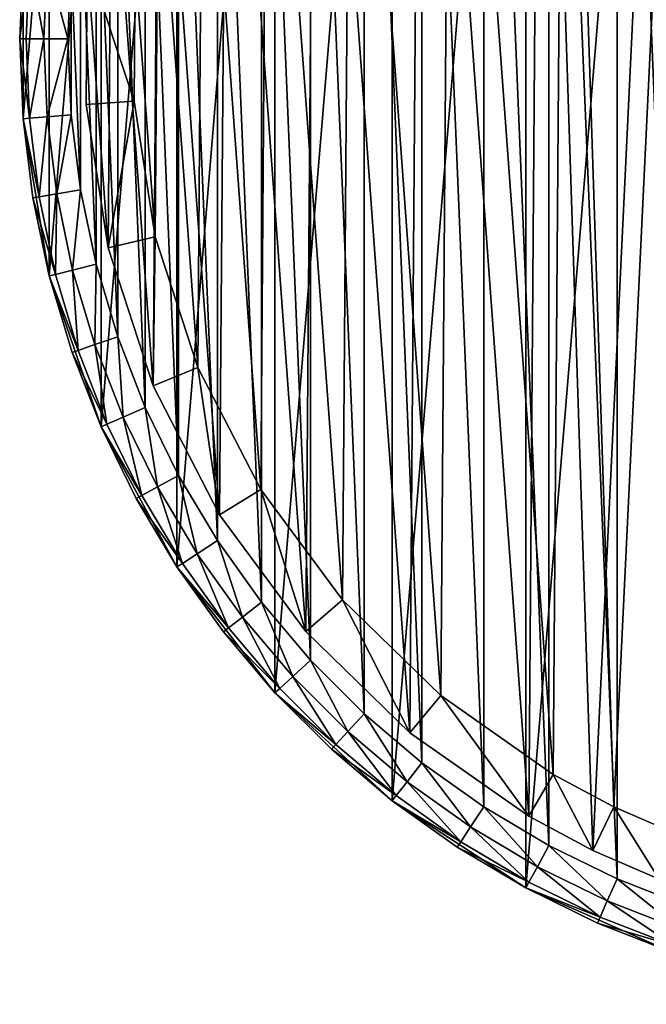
# Model space of a CAD drawing. Header units: millimetres. Extents: x 2 to 392, y -79 to 45.
# Tile 9 of 14: x 282 to 308, y -79 to -38. Entities that reach past the tile are written whole.
import ezdxf

# ---------------------------------------------------------------- set-up
doc = ezdxf.new("R2010")
doc.units = ezdxf.units.MM
doc.header["$LTSCALE"] = 25.4
doc.layers.get('0').update_dxf_attribs({"true_color": 0xff5454})

# ---------------------------------------------------------------- blocks, each defined once
blk = doc.blocks.new('PILLS-II-8264.STL')
at = {"color": 250, "true_color": 0x262626}
mesh = blk.add_polyface(dxfattribs=at)
corners = [(283.424, -29.131, 7.876), (282.337, -42.253, 7.876), (282.337, -35.647, 7.876), (283.424, -48.769, 7.876), (285.569, -22.882, 7.876), (285.569, -55.018, 7.876), (288.713, -17.072, 7.876), (288.713, -60.828, 7.876), (292.771, -11.859, 7.876), (292.771, -66.041, 7.876), (297.631, -7.384, 7.876), (297.631, -70.516, 7.876), (303.162, -3.771, 7.876), (303.162, -74.129, 7.876), (309.212, -1.117, 7.876), (309.212, -76.783, 7.876), (315.616, 0.504, 7.876), (315.616, -78.404, 7.876), (322.2, 1.05, 7.876), (322.2, -78.95, 7.876), (328.784, 0.504, 7.876), (328.784, -78.404, 7.876), (335.188, -1.117, 7.876), (335.188, -76.783, 7.876), (341.238, -3.771, 7.876), (341.238, -74.129, 7.876), (346.768, -7.384, 7.876), (346.768, -70.516, 7.876), (351.629, -11.859, 7.876), (351.629, -66.041, 7.876), (355.687, -17.072, 7.876), (355.687, -60.828, 7.876), (358.831, -22.882, 7.876), (358.831, -55.018, 7.876), (360.976, -29.131, 7.876), (360.976, -48.769, 7.876), (362.063, -35.647, 7.876), (362.063, -42.253, 7.876)]
mesh.append_faces([[corners[k] for k in face] for face in [(0, 1, 2), (35, 36, 37)]], dxfattribs={"vtx0": -1, "color": 250})
mesh.append_faces([[corners[k] for k in face] for face in [(1, 0, 3), (3, 4, 5), (5, 6, 7), (7, 8, 9), (9, 10, 11), (11, 12, 13), (13, 14, 15), (15, 16, 17), (17, 18, 19), (19, 20, 21), (21, 22, 23), (23, 24, 25), (25, 26, 27), (27, 28, 29), (29, 30, 31), (31, 32, 33), (33, 34, 35)]], dxfattribs={"vtx0": -1, "vtx1": -1, "color": 250})
mesh.append_faces([[corners[k] for k in face] for face in [(3, 0, 4), (5, 4, 6), (7, 6, 8), (9, 8, 10), (11, 10, 12), (13, 12, 14), (15, 14, 16), (17, 16, 18), (19, 18, 20), (21, 20, 22), (23, 22, 24), (25, 24, 26), (27, 26, 28), (29, 28, 30), (31, 30, 32), (33, 32, 34), (35, 34, 36)]], dxfattribs={"vtx0": -1, "vtx2": -1, "color": 250})
mesh = blk.add_polyface(dxfattribs=at)
corners = [(284.33, -42.088, 31.275), (284.33, -35.812, 31.275), (284.2, -38.95, 31.275), (284.718, -45.205, 31.275), (284.718, -32.695, 31.275), (285.363, -48.278, 31.275), (285.363, -29.622, 31.275), (286.259, -51.289, 31.275), (286.259, -26.611, 31.275), (287.401, -54.214, 31.275), (287.401, -23.686, 31.275), (288.78, -57.036, 31.275), (288.78, -20.864, 31.275), (290.388, -59.734, 31.275), (290.388, -18.166, 31.275), (292.213, -62.29, 31.275), (292.213, -15.61, 31.275), (294.242, -64.687, 31.275), (294.242, -13.213, 31.275), (296.463, -66.908, 31.275), (296.463, -10.992, 31.275), (298.86, -68.937, 31.275), (298.86, -8.963, 31.275), (301.416, -70.762, 31.275), (301.416, -7.138, 31.275), (304.114, -72.37, 31.275), (304.114, -5.53, 31.275), (306.936, -73.749, 31.275), (306.936, -4.151, 31.275), (309.861, -74.891, 31.275), (309.861, -3.009, 31.275), (312.872, -75.787, 31.275), (312.872, -2.113, 31.275), (315.945, -76.432, 31.275), (315.945, -1.468, 31.275), (319.062, -76.82, 31.275), (319.062, -1.08, 31.275), (322.2, -76.95, 31.275), (322.2, -0.95, 31.275), (325.338, -76.82, 31.275), (325.338, -1.08, 31.275), (328.455, -76.432, 31.275), (328.455, -1.468, 31.275), (331.528, -75.787, 31.275), (331.528, -2.113, 31.275), (334.539, -74.891, 31.275), (334.539, -3.009, 31.275), (337.464, -73.749, 31.275), (337.464, -4.151, 31.275), (340.286, -72.37, 31.275), (340.286, -5.53, 31.275), (342.984, -70.762, 31.275), (342.984, -7.138, 31.275), (345.54, -68.937, 31.275), (345.54, -8.963, 31.275), (347.937, -66.908, 31.275), (347.937, -10.992, 31.275), (350.158, -64.687, 31.275), (350.158, -13.213, 31.275), (352.187, -62.29, 31.275), (352.187, -15.61, 31.275), (354.012, -59.734, 31.275), (354.012, -18.166, 31.275), (355.62, -57.036, 31.275), (355.62, -20.864, 31.275), (356.999, -54.214, 31.275), (356.999, -23.686, 31.275), (358.141, -51.289, 31.275), (358.141, -26.611, 31.275), (359.037, -48.278, 31.275), (359.037, -29.622, 31.275), (359.682, -45.205, 31.275), (359.682, -32.695, 31.275), (360.07, -42.088, 31.275), (360.07, -35.812, 31.275), (360.2, -38.95, 31.275)]
mesh.append_faces([[corners[k] for k in face] for face in [(0, 1, 2), (74, 73, 75)]], dxfattribs={"vtx0": -1, "color": 250})
mesh.append_faces([[corners[k] for k in face] for face in [(1, 3, 4), (4, 5, 6), (6, 7, 8), (8, 9, 10), (10, 11, 12), (12, 13, 14), (14, 15, 16), (16, 17, 18), (18, 19, 20), (20, 21, 22), (22, 23, 24), (24, 25, 26), (26, 27, 28), (28, 29, 30), (30, 31, 32), (32, 33, 34), (34, 35, 36), (36, 37, 38), (38, 39, 40), (40, 41, 42), (42, 43, 44), (44, 45, 46), (46, 47, 48), (48, 49, 50), (50, 51, 52), (52, 53, 54), (54, 55, 56), (56, 57, 58), (58, 59, 60), (60, 61, 62), (62, 63, 64), (64, 65, 66), (66, 67, 68), (68, 69, 70), (70, 71, 72), (72, 73, 74)]], dxfattribs={"vtx0": -1, "vtx1": -1, "color": 250})
mesh.append_faces([[corners[k] for k in face] for face in [(1, 0, 3), (4, 3, 5), (6, 5, 7), (8, 7, 9), (10, 9, 11), (12, 11, 13), (14, 13, 15), (16, 15, 17), (18, 17, 19), (20, 19, 21), (22, 21, 23), (24, 23, 25), (26, 25, 27), (28, 27, 29), (30, 29, 31), (32, 31, 33), (34, 33, 35), (36, 35, 37), (38, 37, 39), (40, 39, 41), (42, 41, 43), (44, 43, 45), (46, 45, 47), (48, 47, 49), (50, 49, 51), (52, 51, 53), (54, 53, 55), (56, 55, 57), (58, 57, 59), (60, 59, 61), (62, 61, 63), (64, 63, 65), (66, 65, 67), (68, 67, 69), (70, 69, 71), (72, 71, 73)]], dxfattribs={"vtx0": -1, "vtx2": -1, "color": 250})
at = {"color": 7, "true_color": 0xffffff}
mesh = blk.add_polyface(dxfattribs=at)
corners = [(285.868, -47.61, 7.221), (284.995, -35.659, 7.221), (284.949, -41.67, 7.221), (286.005, -29.734, 7.221), (287.728, -53.326, 7.221), (287.952, -24.047, 7.221), (290.48, -58.67, 7.221), (290.786, -18.746, 7.221), (294.054, -63.503, 7.221), (294.434, -13.969, 7.221), (298.357, -67.7, 7.221), (298.801, -9.838, 7.221), (303.278, -71.152, 7.221), (303.773, -6.462, 7.221), (305.93, -72.57, 7.221), (309.223, -3.927, 7.221), (308.688, -73.77, 7.221), (314.449, -75.487, 7.221), (315.01, -2.299, 7.221), (320.41, -76.257, 7.221), (320.982, -1.62, 7.221), (326.418, -76.061, 7.221), (326.986, -1.908, 7.221), (332.316, -74.904, 7.221), (332.866, -3.155, 7.221), (337.953, -72.816, 7.221), (338.47, -5.33, 7.221), (343.181, -69.85, 7.221), (343.652, -8.375, 7.221), (347.866, -66.084, 7.221), (348.279, -12.212, 7.221), (351.886, -61.616, 7.221), (352.23, -16.742, 7.221), (355.138, -56.56, 7.221), (355.404, -21.847, 7.221), (357.536, -51.049, 7.221), (357.717, -27.394, 7.221), (359.019, -45.224, 7.221), (359.111, -33.241, 7.221), (359.549, -39.236, 7.221)]
mesh.append_faces([[corners[k] for k in face] for face in [(0, 1, 2), (38, 37, 39)]], dxfattribs={"vtx0": -1, "color": 7})
mesh.append_faces([[corners[k] for k in face] for face in [(1, 0, 3), (3, 4, 5), (5, 6, 7), (7, 8, 9), (9, 10, 11), (11, 12, 13), (13, 14, 15), (15, 17, 18), (18, 19, 20), (20, 21, 22), (22, 23, 24), (24, 25, 26), (26, 27, 28), (28, 29, 30), (30, 31, 32), (32, 33, 34), (34, 35, 36), (36, 37, 38)]], dxfattribs={"vtx0": -1, "vtx1": -1, "color": 7})
mesh.append_faces([[corners[k] for k in face] for face in [(3, 0, 4), (5, 4, 6), (7, 6, 8), (9, 8, 10), (11, 10, 12), (13, 12, 14), (15, 14, 16), (15, 16, 17), (18, 17, 19), (20, 19, 21), (22, 21, 23), (24, 23, 25), (26, 25, 27), (28, 27, 29), (30, 29, 31), (32, 31, 33), (34, 33, 35), (36, 35, 37)]], dxfattribs={"vtx0": -1, "vtx2": -1, "color": 7})
mesh = blk.add_polyface(dxfattribs=at)
corners = [(286.987, -35.836, 0.575), (287.813, -47.147, 0.575), (286.944, -41.524, 0.575), (287.943, -30.227, 0.575), (289.574, -52.556, 0.575), (289.786, -24.845, 0.575), (292.179, -57.614, 0.575), (292.468, -19.828, 0.575), (295.561, -62.188, 0.575), (295.921, -15.307, 0.575), (299.634, -66.16, 0.575), (300.053, -11.397, 0.575), (304.291, -69.428, 0.575), (304.76, -8.201, 0.575), (306.801, -70.77, 0.575), (309.918, -5.802, 0.575), (309.412, -71.906, 0.575), (314.864, -73.53, 0.575), (315.395, -4.261, 0.575), (320.506, -74.259, 0.575), (321.047, -3.619, 0.575), (326.192, -74.074, 0.575), (326.73, -3.891, 0.575), (331.775, -72.979, 0.575), (332.295, -5.072, 0.575), (337.109, -71.002, 0.575), (337.599, -7.13, 0.575), (342.058, -68.195, 0.575), (342.503, -10.012, 0.575), (346.492, -64.631, 0.575), (346.882, -13.644, 0.575), (350.297, -60.402, 0.575), (350.622, -17.931, 0.575), (353.374, -55.617, 0.575), (353.626, -22.762, 0.575), (355.644, -50.401, 0.575), (355.816, -28.013, 0.575), (357.048, -44.888, 0.575), (357.135, -33.547, 0.575), (357.549, -39.221, 0.575)]
mesh.append_faces([[corners[k] for k in face] for face in [(0, 1, 2), (37, 38, 39)]], dxfattribs={"vtx0": -1, "color": 7})
mesh.append_faces([[corners[k] for k in face] for face in [(1, 3, 4), (4, 5, 6), (6, 7, 8), (8, 9, 10), (10, 11, 12), (12, 13, 14), (14, 15, 16), (16, 15, 17), (17, 18, 19), (19, 20, 21), (21, 22, 23), (23, 24, 25), (25, 26, 27), (27, 28, 29), (29, 30, 31), (31, 32, 33), (33, 34, 35), (35, 36, 37)]], dxfattribs={"vtx0": -1, "vtx1": -1, "color": 7})
mesh.append_faces([[corners[k] for k in face] for face in [(1, 0, 3), (4, 3, 5), (6, 5, 7), (8, 7, 9), (10, 9, 11), (12, 11, 13), (14, 13, 15), (17, 15, 18), (19, 18, 20), (21, 20, 22), (23, 22, 24), (25, 24, 26), (27, 26, 28), (29, 28, 30), (31, 30, 32), (33, 32, 34), (35, 34, 36), (37, 36, 38)]], dxfattribs={"vtx0": -1, "vtx2": -1, "color": 7})
at = {"color": 250, "true_color": 0x262626}
mesh = blk.add_polyface(dxfattribs=at)
corners = [(282.337, -35.647, 7.876), (282.337, -42.253, 7.876), (282.2, -38.95, 29.275)]
mesh.append_faces([[corners[k] for k in face] for face in [(0, 1, 2)]], dxfattribs={"color": 250})
mesh = blk.add_polyface(dxfattribs=at)
corners = [(282.337, -35.647, 7.876), (282.2, -38.95, 29.275), (282.337, -35.647, 29.275)]
mesh.append_faces([[corners[k] for k in face] for face in [(0, 1, 2)]], dxfattribs={"color": 250})
mesh = blk.add_polyface(dxfattribs=at)
corners = [(282.604, -35.669, 30.275), (282.2, -38.95, 29.275), (282.468, -38.95, 30.275), (282.337, -35.647, 29.275)]
mesh.append_faces([[corners[k] for k in face] for face in [(0, 1, 2), (1, 0, 3)]], dxfattribs={"vtx0": -1, "color": 250})
mesh = blk.add_polyface(dxfattribs=at)
corners = [(283.2, -38.95, 31.008), (282.604, -35.669, 30.275), (282.468, -38.95, 30.275), (283.333, -35.729, 31.008)]
mesh.append_faces([[corners[k] for k in face] for face in [(0, 1, 2), (1, 0, 3)]], dxfattribs={"vtx0": -1, "color": 250})
mesh = blk.add_polyface(dxfattribs=at)
corners = [(284.2, -38.95, 31.275), (283.333, -35.729, 31.008), (283.2, -38.95, 31.008), (284.33, -35.812, 31.275)]
mesh.append_faces([[corners[k] for k in face] for face in [(0, 1, 2), (1, 0, 3)]], dxfattribs={"vtx0": -1, "color": 250})
at = {"color": 7, "true_color": 0xffffff}
mesh = blk.add_polyface(dxfattribs=at)
corners = [(284.995, -35.659, 7.221), (284.949, -41.67, 2.575), (284.949, -41.67, 7.221), (284.995, -35.659, 2.575)]
mesh.append_faces([[corners[k] for k in face] for face in [(0, 1, 2), (1, 0, 3)]], dxfattribs={"vtx0": -1, "color": 7})
mesh = blk.add_polyface(dxfattribs=at)
corners = [(284.995, -35.659, 2.575), (286.944, -41.524, 0.575), (284.949, -41.67, 2.575), (286.987, -35.836, 0.575)]
mesh.append_faces([[corners[k] for k in face] for face in [(0, 1, 2), (1, 0, 3)]], dxfattribs={"vtx0": -1, "color": 7})
at = {"color": 250, "true_color": 0x262626}
mesh = blk.add_polyface(dxfattribs=at)
corners = [(282.2, -38.95, 29.275), (282.337, -42.253, 7.876), (282.337, -42.253, 29.275)]
mesh.append_faces([[corners[k] for k in face] for face in [(0, 1, 2)]], dxfattribs={"color": 250})
mesh = blk.add_polyface(dxfattribs=at)
corners = [(282.604, -42.231, 30.275), (282.2, -38.95, 29.275), (282.337, -42.253, 29.275), (282.468, -38.95, 30.275)]
mesh.append_faces([[corners[k] for k in face] for face in [(0, 1, 2), (1, 0, 3)]], dxfattribs={"vtx0": -1, "color": 250})
mesh = blk.add_polyface(dxfattribs=at)
corners = [(282.604, -42.231, 30.275), (283.2, -38.95, 31.008), (282.468, -38.95, 30.275), (283.333, -42.171, 31.008)]
mesh.append_faces([[corners[k] for k in face] for face in [(0, 1, 2), (1, 0, 3)]], dxfattribs={"vtx0": -1, "color": 250})
mesh = blk.add_polyface(dxfattribs=at)
corners = [(283.333, -42.171, 31.008), (284.2, -38.95, 31.275), (283.2, -38.95, 31.008), (284.33, -42.088, 31.275)]
mesh.append_faces([[corners[k] for k in face] for face in [(0, 1, 2), (1, 0, 3)]], dxfattribs={"vtx0": -1, "color": 250})
at = {"color": 7, "true_color": 0xffffff}
mesh = blk.add_polyface(dxfattribs=at)
corners = [(286.944, -41.524, 0.575), (285.868, -47.61, 2.575), (284.949, -41.67, 2.575), (287.813, -47.147, 0.575)]
mesh.append_faces([[corners[k] for k in face] for face in [(0, 1, 2), (1, 0, 3)]], dxfattribs={"vtx0": -1, "color": 7})
mesh = blk.add_polyface(dxfattribs=at)
corners = [(284.949, -41.67, 7.221), (285.868, -47.61, 2.575), (285.868, -47.61, 7.221), (284.949, -41.67, 2.575)]
mesh.append_faces([[corners[k] for k in face] for face in [(0, 1, 2), (1, 0, 3)]], dxfattribs={"vtx0": -1, "color": 7})
at = {"color": 250, "true_color": 0x262626}
mesh = blk.add_polyface(dxfattribs=at)
corners = [(283.01, -45.49, 30.275), (282.337, -42.253, 29.275), (282.746, -45.534, 29.275), (282.604, -42.231, 30.275)]
mesh.append_faces([[corners[k] for k in face] for face in [(0, 1, 2), (1, 0, 3)]], dxfattribs={"vtx0": -1, "color": 250})
mesh = blk.add_polyface(dxfattribs=at)
corners = [(282.337, -42.253, 7.876), (283.424, -48.769, 7.876), (282.746, -45.534, 29.275)]
mesh.append_faces([[corners[k] for k in face] for face in [(0, 1, 2)]], dxfattribs={"color": 250})
mesh = blk.add_polyface(dxfattribs=at)
corners = [(282.337, -42.253, 7.876), (282.746, -45.534, 29.275), (282.337, -42.253, 29.275)]
mesh.append_faces([[corners[k] for k in face] for face in [(0, 1, 2)]], dxfattribs={"color": 250})
mesh = blk.add_polyface(dxfattribs=at)
corners = [(283.01, -45.49, 30.275), (283.333, -42.171, 31.008), (282.604, -42.231, 30.275), (283.732, -45.369, 31.008)]
mesh.append_faces([[corners[k] for k in face] for face in [(0, 1, 2), (1, 0, 3)]], dxfattribs={"vtx0": -1, "color": 250})
mesh = blk.add_polyface(dxfattribs=at)
corners = [(283.732, -45.369, 31.008), (284.33, -42.088, 31.275), (283.333, -42.171, 31.008), (284.718, -45.205, 31.275)]
mesh.append_faces([[corners[k] for k in face] for face in [(0, 1, 2), (1, 0, 3)]], dxfattribs={"vtx0": -1, "color": 250})
mesh = blk.add_polyface(dxfattribs=at)
corners = [(284.393, -48.524, 31.008), (284.718, -45.205, 31.275), (283.732, -45.369, 31.008), (285.363, -48.278, 31.275)]
mesh.append_faces([[corners[k] for k in face] for face in [(0, 1, 2), (1, 0, 3)]], dxfattribs={"vtx0": -1, "color": 250})
mesh = blk.add_polyface(dxfattribs=at)
corners = [(283.684, -48.704, 30.275), (282.746, -45.534, 29.275), (283.424, -48.769, 29.275), (283.01, -45.49, 30.275)]
mesh.append_faces([[corners[k] for k in face] for face in [(0, 1, 2), (1, 0, 3)]], dxfattribs={"vtx0": -1, "color": 250})
mesh = blk.add_polyface(dxfattribs=at)
corners = [(282.746, -45.534, 29.275), (283.424, -48.769, 7.876), (283.424, -48.769, 29.275)]
mesh.append_faces([[corners[k] for k in face] for face in [(0, 1, 2)]], dxfattribs={"color": 250})
mesh = blk.add_polyface(dxfattribs=at)
corners = [(283.684, -48.704, 30.275), (283.732, -45.369, 31.008), (283.01, -45.49, 30.275), (284.393, -48.524, 31.008)]
mesh.append_faces([[corners[k] for k in face] for face in [(0, 1, 2), (1, 0, 3)]], dxfattribs={"vtx0": -1, "color": 250})
at = {"color": 7, "true_color": 0xffffff}
mesh = blk.add_polyface(dxfattribs=at)
corners = [(287.813, -47.147, 0.575), (287.728, -53.326, 2.575), (285.868, -47.61, 2.575), (289.574, -52.556, 0.575)]
mesh.append_faces([[corners[k] for k in face] for face in [(0, 1, 2), (1, 0, 3)]], dxfattribs={"vtx0": -1, "color": 7})
mesh = blk.add_polyface(dxfattribs=at)
corners = [(285.868, -47.61, 7.221), (287.728, -53.326, 2.575), (287.728, -53.326, 7.221), (285.868, -47.61, 2.575)]
mesh.append_faces([[corners[k] for k in face] for face in [(0, 1, 2), (1, 0, 3)]], dxfattribs={"vtx0": -1, "color": 7})
at = {"color": 250, "true_color": 0x262626}
mesh = blk.add_polyface(dxfattribs=at)
corners = [(284.621, -51.851, 30.275), (284.393, -48.524, 31.008), (283.684, -48.704, 30.275), (285.313, -51.613, 31.008)]
mesh.append_faces([[corners[k] for k in face] for face in [(0, 1, 2), (1, 0, 3)]], dxfattribs={"vtx0": -1, "color": 250})
mesh = blk.add_polyface(dxfattribs=at)
corners = [(285.313, -51.613, 31.008), (285.363, -48.278, 31.275), (284.393, -48.524, 31.008), (286.259, -51.289, 31.275)]
mesh.append_faces([[corners[k] for k in face] for face in [(0, 1, 2), (1, 0, 3)]], dxfattribs={"vtx0": -1, "color": 250})
mesh = blk.add_polyface(dxfattribs=at)
corners = [(284.621, -51.851, 30.275), (283.424, -48.769, 29.275), (284.367, -51.938, 29.275), (283.684, -48.704, 30.275)]
mesh.append_faces([[corners[k] for k in face] for face in [(0, 1, 2), (1, 0, 3)]], dxfattribs={"vtx0": -1, "color": 250})
mesh = blk.add_polyface(dxfattribs=at)
corners = [(283.424, -48.769, 7.876), (285.569, -55.018, 7.876), (284.367, -51.938, 29.275)]
mesh.append_faces([[corners[k] for k in face] for face in [(0, 1, 2)]], dxfattribs={"color": 250})
mesh = blk.add_polyface(dxfattribs=at)
corners = [(283.424, -48.769, 7.876), (284.367, -51.938, 29.275), (283.424, -48.769, 29.275)]
mesh.append_faces([[corners[k] for k in face] for face in [(0, 1, 2)]], dxfattribs={"color": 250})
mesh = blk.add_polyface(dxfattribs=at)
corners = [(286.485, -54.616, 31.008), (286.259, -51.289, 31.275), (285.313, -51.613, 31.008), (287.401, -54.214, 31.275)]
mesh.append_faces([[corners[k] for k in face] for face in [(0, 1, 2), (1, 0, 3)]], dxfattribs={"vtx0": -1, "color": 250})
mesh = blk.add_polyface(dxfattribs=at)
corners = [(285.814, -54.91, 30.275), (285.313, -51.613, 31.008), (284.621, -51.851, 30.275), (286.485, -54.616, 31.008)]
mesh.append_faces([[corners[k] for k in face] for face in [(0, 1, 2), (1, 0, 3)]], dxfattribs={"vtx0": -1, "color": 250})
mesh = blk.add_polyface(dxfattribs=at)
corners = [(285.814, -54.91, 30.275), (284.367, -51.938, 29.275), (285.569, -55.018, 29.275), (284.621, -51.851, 30.275)]
mesh.append_faces([[corners[k] for k in face] for face in [(0, 1, 2), (1, 0, 3)]], dxfattribs={"vtx0": -1, "color": 250})
mesh = blk.add_polyface(dxfattribs=at)
corners = [(284.367, -51.938, 29.275), (285.569, -55.018, 7.876), (285.569, -55.018, 29.275)]
mesh.append_faces([[corners[k] for k in face] for face in [(0, 1, 2)]], dxfattribs={"color": 250})
at = {"color": 7, "true_color": 0xffffff}
mesh = blk.add_polyface(dxfattribs=at)
corners = [(289.574, -52.556, 0.575), (290.48, -58.67, 2.575), (287.728, -53.326, 2.575), (292.179, -57.614, 0.575)]
mesh.append_faces([[corners[k] for k in face] for face in [(0, 1, 2), (1, 0, 3)]], dxfattribs={"vtx0": -1, "color": 7})
mesh = blk.add_polyface(dxfattribs=at)
corners = [(287.728, -53.326, 7.221), (290.48, -58.67, 2.575), (290.48, -58.67, 7.221), (287.728, -53.326, 2.575)]
mesh.append_faces([[corners[k] for k in face] for face in [(0, 1, 2), (1, 0, 3)]], dxfattribs={"vtx0": -1, "color": 7})
at = {"color": 250, "true_color": 0x262626}
mesh = blk.add_polyface(dxfattribs=at)
corners = [(287.901, -57.512, 31.008), (287.401, -54.214, 31.275), (286.485, -54.616, 31.008), (288.78, -57.036, 31.275)]
mesh.append_faces([[corners[k] for k in face] for face in [(0, 1, 2), (1, 0, 3)]], dxfattribs={"vtx0": -1, "color": 250})
mesh = blk.add_polyface(dxfattribs=at)
corners = [(287.257, -57.86, 30.275), (286.485, -54.616, 31.008), (285.814, -54.91, 30.275), (287.901, -57.512, 31.008)]
mesh.append_faces([[corners[k] for k in face] for face in [(0, 1, 2), (1, 0, 3)]], dxfattribs={"vtx0": -1, "color": 250})
mesh = blk.add_polyface(dxfattribs=at)
corners = [(287.257, -57.86, 30.275), (285.569, -55.018, 29.275), (287.021, -57.988, 29.275), (285.814, -54.91, 30.275)]
mesh.append_faces([[corners[k] for k in face] for face in [(0, 1, 2), (1, 0, 3)]], dxfattribs={"vtx0": -1, "color": 250})
mesh = blk.add_polyface(dxfattribs=at)
corners = [(285.569, -55.018, 7.876), (288.713, -60.828, 7.876), (287.021, -57.988, 29.275)]
mesh.append_faces([[corners[k] for k in face] for face in [(0, 1, 2)]], dxfattribs={"color": 250})
mesh = blk.add_polyface(dxfattribs=at)
corners = [(285.569, -55.018, 7.876), (287.021, -57.988, 29.275), (285.569, -55.018, 29.275)]
mesh.append_faces([[corners[k] for k in face] for face in [(0, 1, 2)]], dxfattribs={"color": 250})
mesh = blk.add_polyface(dxfattribs=at)
corners = [(289.551, -60.281, 31.008), (288.78, -57.036, 31.275), (287.901, -57.512, 31.008), (290.388, -59.734, 31.275)]
mesh.append_faces([[corners[k] for k in face] for face in [(0, 1, 2), (1, 0, 3)]], dxfattribs={"vtx0": -1, "color": 250})
mesh = blk.add_polyface(dxfattribs=at)
corners = [(288.938, -60.681, 30.275), (287.901, -57.512, 31.008), (287.257, -57.86, 30.275), (289.551, -60.281, 31.008)]
mesh.append_faces([[corners[k] for k in face] for face in [(0, 1, 2), (1, 0, 3)]], dxfattribs={"vtx0": -1, "color": 250})
mesh = blk.add_polyface(dxfattribs=at)
corners = [(288.938, -60.681, 30.275), (287.021, -57.988, 29.275), (288.713, -60.828, 29.275), (287.257, -57.86, 30.275)]
mesh.append_faces([[corners[k] for k in face] for face in [(0, 1, 2), (1, 0, 3)]], dxfattribs={"vtx0": -1, "color": 250})
at = {"color": 7, "true_color": 0xffffff}
mesh = blk.add_polyface(dxfattribs=at)
corners = [(292.179, -57.614, 0.575), (294.054, -63.503, 2.575), (290.48, -58.67, 2.575), (295.561, -62.188, 0.575)]
mesh.append_faces([[corners[k] for k in face] for face in [(0, 1, 2), (1, 0, 3)]], dxfattribs={"vtx0": -1, "color": 7})
at = {"color": 250, "true_color": 0x262626}
mesh = blk.add_polyface(dxfattribs=at)
corners = [(287.021, -57.988, 29.275), (288.713, -60.828, 7.876), (288.713, -60.828, 29.275)]
mesh.append_faces([[corners[k] for k in face] for face in [(0, 1, 2)]], dxfattribs={"color": 250})
at = {"color": 7, "true_color": 0xffffff}
mesh = blk.add_polyface(dxfattribs=at)
corners = [(290.48, -58.67, 7.221), (294.054, -63.503, 2.575), (294.054, -63.503, 7.221), (290.48, -58.67, 2.575)]
mesh.append_faces([[corners[k] for k in face] for face in [(0, 1, 2), (1, 0, 3)]], dxfattribs={"vtx0": -1, "color": 7})
at = {"color": 250, "true_color": 0x262626}
mesh = blk.add_polyface(dxfattribs=at)
corners = [(291.424, -62.904, 31.008), (290.388, -59.734, 31.275), (289.551, -60.281, 31.008), (292.213, -62.29, 31.275)]
mesh.append_faces([[corners[k] for k in face] for face in [(0, 1, 2), (1, 0, 3)]], dxfattribs={"vtx0": -1, "color": 250})
mesh = blk.add_polyface(dxfattribs=at)
corners = [(290.846, -63.354, 30.275), (289.551, -60.281, 31.008), (288.938, -60.681, 30.275), (291.424, -62.904, 31.008)]
mesh.append_faces([[corners[k] for k in face] for face in [(0, 1, 2), (1, 0, 3)]], dxfattribs={"vtx0": -1, "color": 250})
mesh = blk.add_polyface(dxfattribs=at)
corners = [(290.846, -63.354, 30.275), (288.713, -60.828, 29.275), (290.634, -63.519, 29.275), (288.938, -60.681, 30.275)]
mesh.append_faces([[corners[k] for k in face] for face in [(0, 1, 2), (1, 0, 3)]], dxfattribs={"vtx0": -1, "color": 250})
mesh = blk.add_polyface(dxfattribs=at)
corners = [(288.713, -60.828, 7.876), (292.771, -66.041, 7.876), (290.634, -63.519, 29.275)]
mesh.append_faces([[corners[k] for k in face] for face in [(0, 1, 2)]], dxfattribs={"color": 250})
mesh = blk.add_polyface(dxfattribs=at)
corners = [(288.713, -60.828, 7.876), (290.634, -63.519, 29.275), (288.713, -60.828, 29.275)]
mesh.append_faces([[corners[k] for k in face] for face in [(0, 1, 2)]], dxfattribs={"color": 250})
mesh = blk.add_polyface(dxfattribs=at)
corners = [(293.507, -65.364, 31.008), (292.213, -62.29, 31.275), (291.424, -62.904, 31.008), (294.242, -64.687, 31.275)]
mesh.append_faces([[corners[k] for k in face] for face in [(0, 1, 2), (1, 0, 3)]], dxfattribs={"vtx0": -1, "color": 250})
at = {"color": 7, "true_color": 0xffffff}
mesh = blk.add_polyface(dxfattribs=at)
corners = [(295.561, -62.188, 0.575), (298.357, -67.7, 2.575), (294.054, -63.503, 2.575), (299.634, -66.16, 0.575)]
mesh.append_faces([[corners[k] for k in face] for face in [(0, 1, 2), (1, 0, 3)]], dxfattribs={"vtx0": -1, "color": 7})
at = {"color": 250, "true_color": 0x262626}
mesh = blk.add_polyface(dxfattribs=at)
corners = [(292.968, -65.86, 30.275), (291.424, -62.904, 31.008), (290.846, -63.354, 30.275), (293.507, -65.364, 31.008)]
mesh.append_faces([[corners[k] for k in face] for face in [(0, 1, 2), (1, 0, 3)]], dxfattribs={"vtx0": -1, "color": 250})
mesh = blk.add_polyface(dxfattribs=at)
corners = [(292.968, -65.86, 30.275), (290.634, -63.519, 29.275), (292.771, -66.041, 29.275), (290.846, -63.354, 30.275)]
mesh.append_faces([[corners[k] for k in face] for face in [(0, 1, 2), (1, 0, 3)]], dxfattribs={"vtx0": -1, "color": 250})
mesh = blk.add_polyface(dxfattribs=at)
corners = [(290.634, -63.519, 29.275), (292.771, -66.041, 7.876), (292.771, -66.041, 29.275)]
mesh.append_faces([[corners[k] for k in face] for face in [(0, 1, 2)]], dxfattribs={"color": 250})
at = {"color": 7, "true_color": 0xffffff}
mesh = blk.add_polyface(dxfattribs=at)
corners = [(298.357, -67.7, 7.221), (294.054, -63.503, 2.575), (298.357, -67.7, 2.575), (294.054, -63.503, 7.221)]
mesh.append_faces([[corners[k] for k in face] for face in [(0, 1, 2), (1, 0, 3)]], dxfattribs={"vtx0": -1, "color": 7})
at = {"color": 250, "true_color": 0x262626}
mesh = blk.add_polyface(dxfattribs=at)
corners = [(295.786, -67.643, 31.008), (294.242, -64.687, 31.275), (293.507, -65.364, 31.008), (296.463, -66.908, 31.275)]
mesh.append_faces([[corners[k] for k in face] for face in [(0, 1, 2), (1, 0, 3)]], dxfattribs={"vtx0": -1, "color": 250})
mesh = blk.add_polyface(dxfattribs=at)
corners = [(295.29, -68.182, 30.275), (293.507, -65.364, 31.008), (292.968, -65.86, 30.275), (295.786, -67.643, 31.008)]
mesh.append_faces([[corners[k] for k in face] for face in [(0, 1, 2), (1, 0, 3)]], dxfattribs={"vtx0": -1, "color": 250})
mesh = blk.add_polyface(dxfattribs=at)
corners = [(295.29, -68.182, 30.275), (292.771, -66.041, 29.275), (295.109, -68.379, 29.275), (292.968, -65.86, 30.275)]
mesh.append_faces([[corners[k] for k in face] for face in [(0, 1, 2), (1, 0, 3)]], dxfattribs={"vtx0": -1, "color": 250})
mesh = blk.add_polyface(dxfattribs=at)
corners = [(295.109, -68.379, 29.275), (292.771, -66.041, 7.876), (297.631, -70.516, 7.876)]
mesh.append_faces([[corners[k] for k in face] for face in [(0, 1, 2)]], dxfattribs={"color": 250})
mesh = blk.add_polyface(dxfattribs=at)
corners = [(292.771, -66.041, 29.275), (292.771, -66.041, 7.876), (295.109, -68.379, 29.275)]
mesh.append_faces([[corners[k] for k in face] for face in [(0, 1, 2)]], dxfattribs={"color": 250})
at = {"color": 7, "true_color": 0xffffff}
mesh = blk.add_polyface(dxfattribs=at)
corners = [(299.634, -66.16, 0.575), (303.278, -71.152, 2.575), (298.357, -67.7, 2.575), (304.291, -69.428, 0.575)]
mesh.append_faces([[corners[k] for k in face] for face in [(0, 1, 2), (1, 0, 3)]], dxfattribs={"vtx0": -1, "color": 7})
at = {"color": 250, "true_color": 0x262626}
mesh = blk.add_polyface(dxfattribs=at)
corners = [(298.246, -69.726, 31.008), (296.463, -66.908, 31.275), (295.786, -67.643, 31.008), (298.86, -68.937, 31.275)]
mesh.append_faces([[corners[k] for k in face] for face in [(0, 1, 2), (1, 0, 3)]], dxfattribs={"vtx0": -1, "color": 250})
mesh = blk.add_polyface(dxfattribs=at)
corners = [(297.796, -70.304, 30.275), (295.786, -67.643, 31.008), (295.29, -68.182, 30.275), (298.246, -69.726, 31.008)]
mesh.append_faces([[corners[k] for k in face] for face in [(0, 1, 2), (1, 0, 3)]], dxfattribs={"vtx0": -1, "color": 250})
at = {"color": 7, "true_color": 0xffffff}
mesh = blk.add_polyface(dxfattribs=at)
corners = [(303.278, -71.152, 7.221), (298.357, -67.7, 2.575), (303.278, -71.152, 2.575), (298.357, -67.7, 7.221)]
mesh.append_faces([[corners[k] for k in face] for face in [(0, 1, 2), (1, 0, 3)]], dxfattribs={"vtx0": -1, "color": 7})
at = {"color": 250, "true_color": 0x262626}
mesh = blk.add_polyface(dxfattribs=at)
corners = [(297.796, -70.304, 30.275), (295.109, -68.379, 29.275), (297.631, -70.516, 29.275), (295.29, -68.182, 30.275)]
mesh.append_faces([[corners[k] for k in face] for face in [(0, 1, 2), (1, 0, 3)]], dxfattribs={"vtx0": -1, "color": 250})
mesh = blk.add_polyface(dxfattribs=at)
corners = [(295.109, -68.379, 29.275), (297.631, -70.516, 7.876), (297.631, -70.516, 29.275)]
mesh.append_faces([[corners[k] for k in face] for face in [(0, 1, 2)]], dxfattribs={"color": 250})
mesh = blk.add_polyface(dxfattribs=at)
corners = [(300.869, -71.599, 31.008), (298.86, -68.937, 31.275), (298.246, -69.726, 31.008), (301.416, -70.762, 31.275)]
mesh.append_faces([[corners[k] for k in face] for face in [(0, 1, 2), (1, 0, 3)]], dxfattribs={"vtx0": -1, "color": 250})
mesh = blk.add_polyface(dxfattribs=at)
corners = [(300.469, -72.212, 30.275), (298.246, -69.726, 31.008), (297.796, -70.304, 30.275), (300.869, -71.599, 31.008)]
mesh.append_faces([[corners[k] for k in face] for face in [(0, 1, 2), (1, 0, 3)]], dxfattribs={"vtx0": -1, "color": 250})
at = {"color": 7, "true_color": 0xffffff}
mesh = blk.add_polyface(dxfattribs=at)
corners = [(304.291, -69.428, 0.575), (305.93, -72.57, 2.575), (303.278, -71.152, 2.575), (306.801, -70.77, 0.575)]
mesh.append_faces([[corners[k] for k in face] for face in [(0, 1, 2), (1, 0, 3)]], dxfattribs={"vtx0": -1, "color": 7})
at = {"color": 250, "true_color": 0x262626}
mesh = blk.add_polyface(dxfattribs=at)
corners = [(300.469, -72.212, 30.275), (297.631, -70.516, 29.275), (300.322, -72.437, 29.275), (297.796, -70.304, 30.275)]
mesh.append_faces([[corners[k] for k in face] for face in [(0, 1, 2), (1, 0, 3)]], dxfattribs={"vtx0": -1, "color": 250})
mesh = blk.add_polyface(dxfattribs=at)
corners = [(300.322, -72.437, 29.275), (297.631, -70.516, 7.876), (303.162, -74.129, 7.876)]
mesh.append_faces([[corners[k] for k in face] for face in [(0, 1, 2)]], dxfattribs={"color": 250})
mesh = blk.add_polyface(dxfattribs=at)
corners = [(297.631, -70.516, 29.275), (297.631, -70.516, 7.876), (300.322, -72.437, 29.275)]
mesh.append_faces([[corners[k] for k in face] for face in [(0, 1, 2)]], dxfattribs={"color": 250})
mesh = blk.add_polyface(dxfattribs=at)
corners = [(303.638, -73.249, 31.008), (301.416, -70.762, 31.275), (300.869, -71.599, 31.008), (304.114, -72.37, 31.275)]
mesh.append_faces([[corners[k] for k in face] for face in [(0, 1, 2), (1, 0, 3)]], dxfattribs={"vtx0": -1, "color": 250})
at = {"color": 7, "true_color": 0xffffff}
mesh = blk.add_polyface(dxfattribs=at)
corners = [(306.801, -70.77, 0.575), (308.688, -73.77, 2.575), (305.93, -72.57, 2.575), (309.412, -71.906, 0.575)]
mesh.append_faces([[corners[k] for k in face] for face in [(0, 1, 2), (1, 0, 3)]], dxfattribs={"vtx0": -1, "color": 7})
mesh = blk.add_polyface(dxfattribs=at)
corners = [(305.93, -72.57, 7.221), (303.278, -71.152, 2.575), (305.93, -72.57, 2.575), (303.278, -71.152, 7.221)]
mesh.append_faces([[corners[k] for k in face] for face in [(0, 1, 2), (1, 0, 3)]], dxfattribs={"vtx0": -1, "color": 7})
at = {"color": 250, "true_color": 0x262626}
mesh = blk.add_polyface(dxfattribs=at)
corners = [(303.29, -73.893, 30.275), (300.869, -71.599, 31.008), (300.469, -72.212, 30.275), (303.638, -73.249, 31.008)]
mesh.append_faces([[corners[k] for k in face] for face in [(0, 1, 2), (1, 0, 3)]], dxfattribs={"vtx0": -1, "color": 250})
mesh = blk.add_polyface(dxfattribs=at)
corners = [(303.29, -73.893, 30.275), (300.322, -72.437, 29.275), (303.162, -74.129, 29.275), (300.469, -72.212, 30.275)]
mesh.append_faces([[corners[k] for k in face] for face in [(0, 1, 2), (1, 0, 3)]], dxfattribs={"vtx0": -1, "color": 250})
mesh = blk.add_polyface(dxfattribs=at)
corners = [(300.322, -72.437, 29.275), (303.162, -74.129, 7.876), (303.162, -74.129, 29.275)]
mesh.append_faces([[corners[k] for k in face] for face in [(0, 1, 2)]], dxfattribs={"color": 250})
mesh = blk.add_polyface(dxfattribs=at)
corners = [(306.534, -74.665, 31.008), (304.114, -72.37, 31.275), (303.638, -73.249, 31.008), (306.936, -73.749, 31.275)]
mesh.append_faces([[corners[k] for k in face] for face in [(0, 1, 2), (1, 0, 3)]], dxfattribs={"vtx0": -1, "color": 250})
at = {"color": 7, "true_color": 0xffffff}
mesh = blk.add_polyface(dxfattribs=at)
corners = [(308.688, -73.77, 7.221), (305.93, -72.57, 2.575), (308.688, -73.77, 2.575), (305.93, -72.57, 7.221)]
mesh.append_faces([[corners[k] for k in face] for face in [(0, 1, 2), (1, 0, 3)]], dxfattribs={"vtx0": -1, "color": 7})
at = {"color": 250, "true_color": 0x262626}
mesh = blk.add_polyface(dxfattribs=at)
corners = [(306.24, -75.336, 30.275), (303.638, -73.249, 31.008), (303.29, -73.893, 30.275), (306.534, -74.665, 31.008)]
mesh.append_faces([[corners[k] for k in face] for face in [(0, 1, 2), (1, 0, 3)]], dxfattribs={"vtx0": -1, "color": 250})
mesh = blk.add_polyface(dxfattribs=at)
corners = [(309.537, -75.837, 31.008), (306.936, -73.749, 31.275), (306.534, -74.665, 31.008), (309.861, -74.891, 31.275)]
mesh.append_faces([[corners[k] for k in face] for face in [(0, 1, 2), (1, 0, 3)]], dxfattribs={"vtx0": -1, "color": 250})
mesh = blk.add_polyface(dxfattribs=at)
corners = [(306.24, -75.336, 30.275), (303.162, -74.129, 29.275), (306.132, -75.581, 29.275), (303.29, -73.893, 30.275)]
mesh.append_faces([[corners[k] for k in face] for face in [(0, 1, 2), (1, 0, 3)]], dxfattribs={"vtx0": -1, "color": 250})
mesh = blk.add_polyface(dxfattribs=at)
corners = [(306.132, -75.581, 29.275), (303.162, -74.129, 7.876), (309.212, -76.783, 7.876)]
mesh.append_faces([[corners[k] for k in face] for face in [(0, 1, 2)]], dxfattribs={"color": 250})
mesh = blk.add_polyface(dxfattribs=at)
corners = [(303.162, -74.129, 29.275), (303.162, -74.129, 7.876), (306.132, -75.581, 29.275)]
mesh.append_faces([[corners[k] for k in face] for face in [(0, 1, 2)]], dxfattribs={"color": 250})
mesh = blk.add_polyface(dxfattribs=at)
corners = [(309.299, -76.529, 30.275), (306.534, -74.665, 31.008), (306.24, -75.336, 30.275), (309.537, -75.837, 31.008)]
mesh.append_faces([[corners[k] for k in face] for face in [(0, 1, 2), (1, 0, 3)]], dxfattribs={"vtx0": -1, "color": 250})
mesh = blk.add_polyface(dxfattribs=at)
corners = [(309.299, -76.529, 30.275), (306.132, -75.581, 29.275), (309.212, -76.783, 29.275), (306.24, -75.336, 30.275)]
mesh.append_faces([[corners[k] for k in face] for face in [(0, 1, 2), (1, 0, 3)]], dxfattribs={"vtx0": -1, "color": 250})
mesh = blk.add_polyface(dxfattribs=at)
corners = [(306.132, -75.581, 29.275), (309.212, -76.783, 7.876), (309.212, -76.783, 29.275)]
mesh.append_faces([[corners[k] for k in face] for face in [(0, 1, 2)]], dxfattribs={"color": 250})

msp = doc.modelspace()

# ---------------------------------------------------------------- block references
at = {"color": 0}
msp.add_blockref('PILLS-II-8264.STL', (0, 0), dxfattribs=at)

doc.saveas('drawing.dxf')
